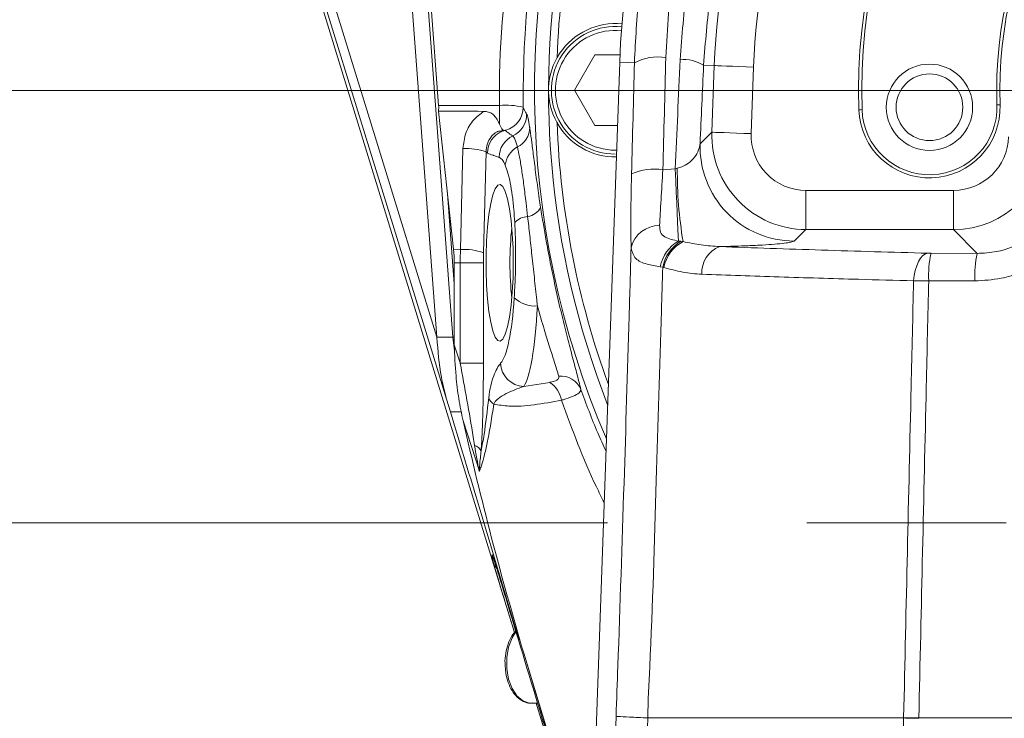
# Model space of a CAD drawing. Header units: millimetres. Extents: x 0 to 8410, y 0 to 5940.
# Tile 182 of 256: x 5117 to 5242, y 2893 to 2982. Entities that reach past the tile are written whole.
import ezdxf

# ---------------------------------------------------------------- set-up
doc = ezdxf.new("R2010")
doc.units = ezdxf.units.MM
doc.header["$LTSCALE"] = 10
doc.linetypes.add('CENTERX2', pattern=[20.32, 12.7, -2.54, 2.54, -2.54])
doc.styles.add('SLDTEXTSTYLE0', font='TXT', dxfattribs={"width": 0.605})
doc.dimstyles.new('SLDDIMSTYLE0', dxfattribs={"dimtxt": 50, "dimasz": 50, "dimexe": 0, "dimexo": 0.0625, "dimgap": 12.5, "dimtad": 1, "dimtoh": 1, "dimdec": 1, "dimrnd": 1e-09, "dimzin": 12, "dimdsep": 46, "dimtxsty": 'SLDTEXTSTYLE0', "dimsah": 1, "dimcen": 0.09, "dimadec": 0, "dimazin": 0, "dimtfac": 1, "dimtofl": 0, "dimtmove": 0, "dimatfit": 3, "dimfxl": 1, "dimfrac": 2, "dimtolj": 1, "dimtzin": 12, "dimarcsym": 0})
doc.dimstyles.new('SLDDIMSTYLE2', dxfattribs={"dimtxt": 50, "dimasz": 50, "dimexe": 0, "dimexo": 0.0625, "dimgap": 12.5, "dimtad": 1, "dimtoh": 1, "dimdec": 1, "dimrnd": 1e-09, "dimzin": 12, "dimdsep": 46, "dimtxsty": 'SLDTEXTSTYLE0', "dimsah": 1, "dimcen": 0.09, "dimadec": 0, "dimazin": 0, "dimtfac": 1, "dimtofl": 0, "dimtmove": 0, "dimatfit": 3, "dimfxl": 1, "dimfrac": 2, "dimtolj": 1, "dimtzin": 12, "dimarcsym": 0})

# ---------------------------------------------------------------- blocks, each defined once
blk = doc.blocks.new('*D29')
at = {"color": 7, "linetype": 'Continuous', "lineweight": 0}
for p, q in [((5333.45, 3148.04), (4568.99, 3148.04)), ((4583.99, 2973.04), (4583.99, 3148.04)), ((5294.64, 2973.04), (4568.99, 2973.04))]:
    blk.add_line(p, q, dxfattribs=at)
for points in [[(4583.99, 3148.04), (4576.49, 3098.04), (4591.49, 3098.04)], [(4583.99, 2973.04), (4591.49, 3023.04), (4576.49, 3023.04)]]:
    blk.add_solid(points, dxfattribs=at)
at = {"color": 7, "linetype": 'Continuous', "lineweight": 0, "insert": (4519.54, 3003.26), "char_height": 50, "attachment_point": 1, "rotation": 90, "style": 'SLDTEXTSTYLE0'}
blk.add_mtext('175', dxfattribs=at)
blk = doc.blocks.new('*D34')
at = {"color": 7, "linetype": 'Continuous', "lineweight": 0}
for p, q in [((5294.64, 2973.04), (4568.99, 2973.04)), ((4583.99, 1878.04), (4583.99, 2973.04)), ((5294.64, 1878.04), (4568.99, 1878.04))]:
    blk.add_line(p, q, dxfattribs=at)
for points in [[(4583.99, 2973.04), (4576.49, 2923.04), (4591.49, 2923.04)], [(4583.99, 1878.04), (4591.49, 1928.04), (4576.49, 1928.04)]]:
    blk.add_solid(points, dxfattribs=at)
at = {"color": 7, "linetype": 'Continuous', "lineweight": 0, "insert": (4519.54, 2349.16), "char_height": 50, "attachment_point": 1, "rotation": 90, "style": 'SLDTEXTSTYLE0'}
blk.add_mtext('1095', dxfattribs=at)
blk = doc.blocks.new('*D35')
at = {"color": 7, "linetype": 'Continuous', "lineweight": 0}
for p, q in [((5294.64, 3305.04), (4468.99, 3305.04)), ((4483.99, 3305.04), (4483.99, 1383.04)), ((4955.74, 1383.04), (4468.99, 1383.04))]:
    blk.add_line(p, q, dxfattribs=at)
for points in [[(4483.99, 3305.04), (4476.49, 3255.04), (4491.49, 3255.04)], [(4483.99, 1383.04), (4491.49, 1433.04), (4476.49, 1433.04)]]:
    blk.add_solid(points, dxfattribs=at)
at = {"color": 7, "linetype": 'Continuous', "lineweight": 0, "insert": (4419.54, 2267.66), "char_height": 50, "attachment_point": 1, "rotation": 90, "style": 'SLDTEXTSTYLE0'}
blk.add_mtext('1922', dxfattribs=at)
blk = doc.blocks.new('*D36')
at = {"color": 7, "linetype": 'Continuous', "lineweight": 0}
for p, q in [((5294.64, 2973.04), (5294.64, 2530.54)), ((5239.64, 2703.04), (5239.64, 2530.54)), ((5239.64, 2545.54), (4979.52, 2545.54)), ((5294.64, 2545.54), (5239.64, 2545.54)), ((5294.64, 2545.54), (5394.64, 2545.54))]:
    blk.add_line(p, q, dxfattribs=at)
for points in [[(5239.64, 2545.54), (5189.64, 2553.04), (5189.64, 2538.04)], [(5294.64, 2545.54), (5344.64, 2538.04), (5344.64, 2553.04)]]:
    blk.add_solid(points, dxfattribs=at)
at = {"color": 7, "linetype": 'Continuous', "lineweight": 0, "insert": (4995.39, 2610), "char_height": 50, "attachment_point": 1, "style": 'SLDTEXTSTYLE0'}
blk.add_mtext('55', dxfattribs=at)

msp = doc.modelspace()

# ---------------------------------------------------------------- linework, layer by layer
at = {"color": 7, "linetype": 'Continuous', "lineweight": 0}
for p, q in [((5138.539918, 3038.374111), (5179.786796, 2903.934881)), ((5162.682963, 3037.682221), (5169.912295, 2941.58487)), ((5166.80518, 3015.349791), (5170.13287, 2971.115753)), ((5187.444804, 2973.044798), (5190.042881, 2977.54471)), ((5190.042881, 2977.54471), (5193.24076, 2977.54471)), ((5193.203716, 2976.613447), (5182.224652, 2664.544747)), ((5190.042881, 2968.544767), (5187.444804, 2973.044798)), ((5170.119135, 2970.395372), (5172.035059, 2952.78506)), ((5177.891796, 2968.722388), (5178.200686, 2968.133614)), ((5192.919848, 2968.544767), (5190.042881, 2968.544767)), ((5172.129424, 2951.044724), (5172.129424, 2940.619871)), ((5169.912295, 2941.58487), (5169.914467, 2941.558644)), ((5171.647875, 2932.04622), (5171.153391, 2933.68797)), ((5188.538177, 2876.219675), (5180.970425, 2901.303694)), ((5181.928297, 2894.934818), (5182.743093, 2894.934818)), ((5182.548074, 2894.934818), (5188.698193, 2874.88918)), ((5196.803277, 2893.044874), (5196.802942, 2893.044874)), ((5196.803277, 2893.044874), (5229.384249, 2893.044874))]:
    msp.add_line(p, q, dxfattribs=at)
at = {"color": 8, "linetype": 'Continuous', "lineweight": 0}
for p, q in [((5171.950666, 2941.584036), (5164.720846, 3037.687823)), ((5195.077253, 2976.547525), (5193.203716, 2976.613447)), ((5203.899858, 2976.237223), (5205.262376, 2976.189301)), ((5204.963757, 2967.701361), (5205.262376, 2976.189301)), ((5210.25244, 2976.013705), (5209.95382, 2967.525766)), ((5170.13287, 2971.115753), (5177.891796, 2971.115753)), ((5177.891796, 2968.722388), (5177.891796, 2971.115753)), ((5178.614391, 2967.921183), (5178.262526, 2967.822597)), ((5203.447817, 2966.237828), (5204.963757, 2967.701361)), ((5172.907786, 2952.763722), (5173.224034, 2965.622589)), ((5176.173387, 2965.208218), (5175.85714, 2952.349469)), ((5192.640958, 2965.409801), (5192.809617, 2965.411589)), ((5198.709888, 2962.921426), (5200.284494, 2963.020966)), ((5200.284494, 2963.020966), (5200.547172, 2963.100717)), ((5171.26737, 2959.841296), (5172.129424, 2948.382303)), ((5216.939902, 2955.296442), (5216.939902, 2960.289642)), ((5216.939902, 2960.289642), (5235.758765, 2960.289642)), ((5235.758765, 2955.296442), (5235.758765, 2960.289642)), ((5216.939902, 2955.296442), (5215.423962, 2953.83291)), ((5235.758765, 2955.296442), (5216.939902, 2955.296442)), ((5238.73741, 2952.248976), (5235.758765, 2955.296442)), ((5200.708007, 2953.830883), (5201.00983, 2953.797862)), ((5201.00983, 2953.797862), (5201.273179, 2953.769371)), ((5172.035059, 2952.78506), (5172.907786, 2952.763722)), ((5232.87419, 2952.271149), (5238.73741, 2952.248976)), ((5172.129424, 2951.044724), (5172.88675, 2951.044724)), ((5172.88675, 2951.044724), (5175.841173, 2951.044724)), ((5172.88675, 2938.261911), (5172.88675, 2951.044724)), ((5175.841173, 2951.044724), (5175.841173, 2938.261911)), ((5198.685763, 2950.513527), (5198.382078, 2950.557277)), ((5198.827689, 2950.4724), (5198.685763, 2950.513527)), ((5238.468399, 2948.75066), (5232.576778, 2948.773191)), ((5172.170738, 2939.858482), (5171.950666, 2941.584036)), ((5172.88675, 2938.261911), (5175.841173, 2938.261911)), ((5180.980617, 2935.308382), (5184.298841, 2935.815379)), ((5175.322549, 2924.499676), (5173.241695, 2930.911467)), ((5177.025819, 2913.656041), (5176.941993, 2913.879797)), ((5188.526465, 2876.604125), (5180.970425, 2901.303694)), ((5225.124923, 2706.814215), (5229.384189, 2893.044874)), ((5231.316408, 2893.044874), (5231.315656, 2893.006727))]:
    msp.add_line(p, q, dxfattribs=at)
at = {"color": 7, "linetype": 'CENTERX2', "lineweight": 0}
msp.add_line((5064.640959, 2917.930962), (5607.04029, 2917.930962), dxfattribs=at)
at = {"color": 8, "linetype": 'Continuous', "lineweight": 0, "flags": 128}
for points in [[(5171.153391, 2933.68797), (5169.391682, 2939.402506), (5162.345549, 2962.260768), (5153.560987, 2990.764305)], [(5154.6959, 2990.954086), (5162.211804, 2966.566608), (5169.912295, 2941.58487)], [(5210.25244, 2976.013705), (5209.309688, 2976.046846), (5208.400799, 2976.078794), (5207.558414, 2976.108477), (5206.812797, 2976.134703), (5206.190718, 2976.156637), (5205.714529, 2976.173327), (5205.401337, 2976.184413), (5205.262376, 2976.189301)], [(5241.673244, 2971.195147), (5241.665563, 2971.194789), (5241.642816, 2971.194074), (5241.605876, 2971.192762), (5241.556158, 2971.190974), (5241.495585, 2971.188829), (5241.426466, 2971.186444), (5241.351476, 2971.183822), (5241.273491, 2971.18108)], [(5204.963757, 2967.701361), (5205.102717, 2967.696473), (5205.41591, 2967.685387), (5205.892099, 2967.668697), (5206.514178, 2967.646763), (5207.259795, 2967.620537), (5208.10218, 2967.590973), (5209.011068, 2967.558906), (5209.95382, 2967.525766)], [(5200.708007, 2953.830883), (5200.672051, 2954.480812), (5200.629612, 2955.307052), (5200.581392, 2956.295893), (5200.52821, 2957.430765), (5200.470937, 2958.692715), (5200.41055, 2960.060522), (5200.348055, 2961.511418), (5200.284494, 2963.020966)], [(5230.654491, 2948.760435), (5230.736485, 2949.446604), (5230.872391, 2950.096891), (5231.058037, 2950.691506), (5231.287708, 2951.211974), (5231.55435, 2951.64232), (5231.84975, 2951.96943), (5232.164843, 2952.183172), (5232.489927, 2952.276871)], [(5169.914467, 2941.558644), (5171.103848, 2941.573426), (5171.950666, 2941.584036)], [(5179.973172, 2904.04813), (5179.487886, 2903.269574), (5179.042725, 2902.080581), (5178.811571, 2900.740549), (5178.811571, 2899.3489), (5179.042725, 2898.008988), (5179.487886, 2896.819875), (5180.114044, 2895.870015), (5180.874756, 2895.229861), (5181.713605, 2894.94662), (5181.928297, 2894.934818)], [(5184.579609, 2664.463446), (5188.661268, 2778.805539), (5192.74739, 2893.269226)]]:
    msp.add_lwpolyline(points, dxfattribs=at)
at = {"color": 7, "linetype": 'Continuous', "lineweight": 0, "flags": 128}
msp.add_lwpolyline([(5179.646237, 2951.044724), (5179.614855, 2949.152276), (5179.521849, 2947.328136), (5179.370576, 2945.638344), (5179.166505, 2944.143936), (5178.917011, 2942.899034), (5178.631114, 2941.948459), (5178.319147, 2941.326663), (5177.992379, 2941.056058), (5177.662628, 2941.146538), (5177.341806, 2941.594765), (5177.041514, 2942.384526), (5176.7726, 2943.487212), (5176.544787, 2944.863126), (5176.366309, 2946.462557), (5176.243612, 2948.22745), (5176.181136, 2950.094149), (5176.181136, 2951.995298), (5176.243612, 2953.862116), (5176.366309, 2955.627009), (5176.544787, 2957.226321), (5176.7726, 2958.602235), (5177.041514, 2959.70504), (5177.341806, 2960.494802), (5177.662628, 2960.943029), (5177.992379, 2961.033389), (5178.319147, 2960.762903), (5178.631114, 2960.141108), (5178.917011, 2959.190533), (5179.166505, 2957.945511), (5179.370576, 2956.451223), (5179.521849, 2954.761431), (5179.614855, 2952.93729), (5179.646237, 2951.044724)], dxfattribs=at)
at = {"color": 7, "linetype": 'Continuous', "lineweight": 0}
for radius in [5.5, 4.25]:
    msp.add_circle((5232.678728, 2970.880996), radius, dxfattribs=at)
for centre, radius, start, end in [((5294.640959, 2973.044765), 110.5, 6.94553026, 201.26976644), ((5294.640959, 2973.044765), 101.5, 3.26848477, 177.98507557), ((5294.640959, 2973.044765), 71, 118, 182), ((5294.640959, 2973.044765), 53, 118, 182), ((5294.640959, 2973.044765), 112.290369, 157.87513916, 203.30866146), ((5294.640959, 2973.044765), 109.5, 159.66870961, 177.83129039), ((5192.640959, 2973.044765), 8.5, 84.24090377, 270.93160408), ((5192.640959, 2973.044765), 8.135, 84.1923217, 270), ((5232.678728, 2970.880996), 9, 182, 2), ((5294.640959, 2973.044765), 109.5, 182.16870961, 200.02224531), ((5222.536288, 2951.044783), 43.315647, 173.99916785, 186.00083215)]:
    msp.add_arc(centre, radius, start, end, dxfattribs=at)
at = {"color": 8, "linetype": 'Continuous', "lineweight": 0}
for centre, radius, start, end in [((5294.640959, 2973.044765), 89.433878, 111.67710443, 177.98507557), ((5294.640959, 2973.044765), 84.44073, 111.67710443, 177.98507557), ((5294.640959, 2973.044765), 70.6, 118, 182), ((5294.640959, 2973.044765), 53.4, 118, 182), ((5192.640959, 2973.044765), 7.635, 84.10222863, 270), ((5198.036217, 2971.063686), 6.231208, 80.45679518, 118.3503632), ((5201.370333, 2972.201624), 4.76283, 57.92038928, 95.59679075), ((5178.706149, 2962.127184), 9.025383, 76.01596971, 95.17678935), ((5232.678728, 2970.880996), 8.6, 182, 2), ((5177.881433, 2970.852155), 3.005894, 285.95615575, 0.62766344), ((5178.346846, 2969.963528), 3.003247, 294.10361931, 1.08844424), ((5215.573678, 3208.76127), 238.332398, 271.95017175, 272.04633209), ((5179.390244, 2965.001335), 3.0383, 111.7876317, 179.31105174), ((5180.867704, 2964.482236), 3.030257, 115.28667623, 179.59433206), ((5176.668834, 2967.667378), 1.601233, 5.56282528, 16.9282021), ((5178.968838, 2968.321685), 2.768578, 295.59978844, 359.33226355), ((5215.463848, 2965.854972), 12.022129, 178.17505229, 269.80991033), ((5173.592933, 2957.544862), 8.086146, 71.39026323, 92.61480742), ((5176.558405, 2965.433297), 0.445982, 210.31022783, 242.45504447), ((5181.606449, 2963.207892), 2.987671, 118.84457991, 174.65426873), ((5197.625001, 2955.732241), 7.270581, 81.41850343, 113.56892426), ((5255.803914, 2962.705943), 55.258152, 179.59066558, 189.30698), ((5181.253897, 2959.034095), 2.082352, 276.1130758, 334.28713203), ((5181.676086, 2954.406592), 2.564836, 94.48213344, 135.83410758), ((5198.202828, 2952.169416), 3.628499, 88.63345267, 167.48573718), ((5203.081603, 2949.681319), 4.780464, 119.7700197, 169.44163828), ((5203.41768, 2949.629567), 4.813774, 120.01323258, 169.41865504), ((5203.542248, 2949.530874), 4.807653, 118.16226215, 168.70626715), ((5242.841692, 2951.048258), 69.954943, 178.59482897, 180.00289504), ((5173.277237, 2944.687713), 8.084454, 71.39034742, 92.61926526), ((5228.946976, 2951.047321), 53.105803, 178.59497345, 180.00280262), ((5207.170999, 2949.84767), 3.496321, 110.45137274, 184.20658128), ((5245.41846, 2949.442955), 12.859136, 167.29469622, 182.98558634), ((5252.617213, 2949.422157), 14.164739, 168.48834254, 182.71719549), ((5182.435168, 2949.500579), 3.951045, 227.48624792, 274.12825532), ((5171.9385, 2944.897013), 3.312999, 270.2104122, 273.30372542), ((5181.089782, 2938.372116), 3.065678, 182.11583704, 267.95934743), ((5182.433754, 2932.968628), 3.403314, 9.81824778, 56.76864699), ((5185.668312, 2933.805268), 2.82253, 23.35446755, 94.65375623), ((5177.981107, 2934.377962), 1.568095, 200.13489378, 238.42774315), ((5174.21036, 2926.302417), 1.559547, 30.61533343, 71.29590201), ((5179.028829, 2913.39894), 1.991871, 197.07184571, 221.36984873)]:
    msp.add_arc(centre, radius, start, end, dxfattribs=at)
for centre, major_axis, ratio, start_param, end_param in [((5294.640959, 2972.743086), (0, 116.76199), 0.9999872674, 1.2208803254, 1.5847339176), ((5170.771801, 2893.185211), (14.675816, 415.99929), 0.0523751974, 4.8813868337, 4.915992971), ((5174.76385, 2893.044765), (14.675052, 419.99931), 0.0518776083, 4.881351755, 4.9159578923), ((5219.402124, 2893.044765), (14.710519, 419.999303), 0.0520020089, 1.3715100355, 1.4052270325), ((5222.39616, 2892.93943), (14.711095, 416.999288), 0.0523751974, 1.3715363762, 1.3959506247), ((5216.959792, 2967.299194), (8.637282, 8.338753), 0.9995230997, 2.3400294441, 3.9431558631), ((5216.959792, 2967.299194), (-5.050327, -4.875773), 0.9971654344, 5.4816220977, 7.0847485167), ((5235.739999, 2967.299194), (4.906038, -5.019357), 0.9973255, 5.5105423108, 7.0558283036), ((5235.739999, 2967.299194), (-8.391632, 8.58546), 0.9995502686, 2.3689496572, 3.91423565), ((5177.611828, 2951.044765), (0, 13), 0.1763269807, 3.3233592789, 4.3624846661), ((5180.566252, 2951.044765), (0, 16), 0.1432656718, 3.3233592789, 4.3624846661)]:
    msp.add_ellipse(centre, major_axis=major_axis, ratio=ratio, start_param=start_param, end_param=end_param, dxfattribs=at)
at = {"color": 7, "linetype": 'Continuous', "lineweight": 0}
for centre, major_axis, ratio, start_param, end_param in [((5167.799805, 2970.828221), (0, 3), 0.7812856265, 4.5675987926, 4.8083820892), ((6874.694911, 2970.828221), (1775.361819, -0.414305), 0.0016736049, 3.4249272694, 3.436275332), ((5157.955568, 2951.044765), (0, 15.106556), 0.9382585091, 4.7123889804, 4.8278451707)]:
    msp.add_ellipse(centre, major_axis=major_axis, ratio=ratio, start_param=start_param, end_param=end_param, dxfattribs=at)
at = {"color": 8, "linetype": 'Continuous', "lineweight": 0}
for points, knots in [([(5195.077253, 2976.547525), (5195.223625, 2979.445031), (5195.516903, 2985.250643), (5196.902326, 2993.833251), (5198.947187, 3002.246725), (5202.007911, 3011.318083), (5206.354109, 3020.879225), (5212.222483, 3030.686696), (5218.626132, 3039.079672), (5225.263904, 3046.137042), (5231.867263, 3052.025155), (5238.986784, 3057.333), (5246.48881, 3061.953079), (5254.330318, 3065.849795), (5262.437857, 3069.036387), (5270.827629, 3071.51438), (5277.889005, 3072.968922), (5282.134145, 3073.50453), (5283.48024, 3073.674366)], [0, 0, 0, 0, 0.0604716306, 0.1211644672, 0.1818666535, 0.2423499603, 0.3228447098, 0.4035862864, 0.4840823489, 0.546044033, 0.6082430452, 0.6704257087, 0.7323649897, 0.7922138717, 0.8523188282, 0.912403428, 0.9722239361, 1, 1, 1, 1]), ([(5282.826928, 3071.270749), (5281.899385, 3071.144597), (5278.186512, 3070.639623), (5271.756138, 3069.304307), (5263.694354, 3066.894787), (5255.911394, 3063.802038), (5248.381603, 3060.019675), (5241.177404, 3055.534508), (5234.340267, 3050.380669), (5228.006874, 3044.670108), (5221.639185, 3037.824931), (5215.49606, 3029.685698), (5209.870514, 3020.174985), (5205.320113, 3010.064653), (5201.969886, 2999.44356), (5199.722272, 2988.456753), (5199.286717, 2980.953913), (5199.069297, 2977.208659)], [0, 0, 0, 0, 0.0199767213, 0.0799650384, 0.140225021, 0.200509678, 0.2605314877, 0.3229133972, 0.3855414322, 0.4481897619, 0.5105994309, 0.5919465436, 0.6735391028, 0.7548879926, 0.8365140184, 0.9183913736, 1, 1, 1, 1]), ([(5200.905828, 2976.94175), (5201.134199, 2979.99452), (5201.592009, 2986.114314), (5203.403981, 2995.11083), (5205.990736, 3003.873063), (5209.595208, 3012.756641), (5214.341848, 3021.617198), (5220.312222, 3030.293377), (5227.05216, 3038.07513), (5234.441798, 3044.914643), (5242.331965, 3050.826681), (5250.727551, 3055.844918), (5259.538149, 3059.919407), (5268.639433, 3063.045436), (5276.449141, 3064.906728), (5281.200007, 3065.586753), (5282.758085, 3065.809772)], [0, 0, 0, 0, 0.0697168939, 0.1397593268, 0.2098160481, 0.2795526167, 0.3605322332, 0.4417513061, 0.5227291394, 0.5978876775, 0.6732428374, 0.7483795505, 0.8204708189, 0.8927638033, 0.9648311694, 1, 1, 1, 1]), ([(5261.606274, 3056.153938), (5258.480747, 3054.825279), (5252.39923, 3052.24003), (5244.031957, 3047.211558), (5236.387971, 3041.549329), (5229.236521, 3034.978518), (5222.710248, 3027.506977), (5216.927206, 3019.173279), (5212.32836, 3010.661033), (5208.835224, 3002.125621), (5206.32738, 2993.707547), (5204.568204, 2985.059707), (5204.12229, 2979.173429), (5203.899858, 2976.237223)], [0, 0, 0, 0, 0.09612635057, 0.18703858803, 0.27821314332, 0.36915046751, 0.46698549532, 0.5651090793, 0.66294371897, 0.74702517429, 0.83149573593, 0.91594631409, 1, 1, 1, 1]), ([(5187.100774, 3009.570763), (5186.480475, 3007.677399), (5184.61829, 3001.993376), (5182.412645, 2992.208458), (5180.991223, 2981.143793), (5180.918728, 2973.998067), (5180.887146, 2970.885083)], [0, 0, 0, 0, 0.1517631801, 0.455604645, 0.7628381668, 1, 1, 1, 1]), ([(5173.224034, 2965.622589), (5173.307377, 2966.283586), (5173.473987, 2967.604966), (5174.467552, 2969.273818), (5175.427376, 2970.023197), (5175.86101, 2970.361755)], [0, 0, 0, 0, 0.35430735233, 0.7082862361, 1, 1, 1, 1]), ([(5180.887146, 2970.885083), (5180.995422, 2970.681731), (5181.148834, 2970.393611), (5181.303923, 2970.105378), (5181.349551, 2970.020578)], [0, 0, 0, 0, 0.7057906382, 1, 1, 1, 1]), ([(5181.349551, 2970.020578), (5181.408419, 2969.864436), (5181.527783, 2969.547835), (5181.661634, 2968.77952), (5181.734691, 2968.305862), (5181.737227, 2968.28942)], [0, 0, 0, 0, 0.4843510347, 0.9821000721, 1, 1, 1, 1]), ([(5178.262526, 2967.822597), (5178.205707, 2967.827992), (5178.106592, 2967.837404), (5177.90449, 2967.859819), (5177.714034, 2967.821275), (5177.509403, 2967.739045), (5177.190188, 2967.529701), (5176.725672, 2967.0377), (5176.276276, 2966.234401), (5176.207685, 2965.55029), (5176.173387, 2965.208218)], [0, 0, 0, 0, 0.1108745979, 0.1934087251, 0.2430762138, 0.2729238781, 0.3589537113, 0.5117226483, 0.7558495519, 1, 1, 1, 1]), ([(5178.614391, 2967.921183), (5178.765046, 2967.805226), (5178.940062, 2967.670518), (5179.213042, 2967.472125), (5179.381912, 2967.352022), (5179.526545, 2967.253888), (5179.573337, 2967.222139)], [0, 0, 0, 0, 0.4722040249, 0.5485611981, 0.8539516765, 1, 1, 1, 1]), ([(5179.573337, 2967.222139), (5179.581947, 2967.214977), (5179.673277, 2967.139005), (5179.870701, 2966.839815), (5180.059689, 2966.188267), (5180.165091, 2965.824887)], [0, 0, 0, 0, 0.0440116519, 0.4668276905, 1, 1, 1, 1]), ([(5181.737227, 2968.28942), (5181.753281, 2968.18337), (5181.836102, 2967.63627), (5181.998874, 2966.417984), (5182.255429, 2964.394307), (5182.569231, 2961.988927), (5182.87098, 2959.83148), (5183.073805, 2958.49992), (5183.130054, 2958.130643)], [0, 0, 0, 0, 0.0510726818, 0.26347676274, 0.47590094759, 0.69579586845, 0.91563602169, 1, 1, 1, 1]), ([(5200.547172, 2963.100717), (5200.749925, 2963.159696), (5201.004894, 2963.233865), (5201.582058, 2963.493478), (5202.265593, 2963.946062), (5202.958977, 2964.747309), (5203.338547, 2965.540663), (5203.418527, 2966.050953), (5203.447817, 2966.237828)], [0, 0, 0, 0, 0.11027028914, 0.13866883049, 0.34710384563, 0.58507981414, 0.8480505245, 1, 1, 1, 1]), ([(5177.837523, 2964.503691), (5177.766274, 2964.52469), (5177.546069, 2964.589592), (5177.288716, 2964.675497), (5176.86478, 2964.827261), (5176.589875, 2964.940205), (5176.352164, 2965.037868)], [0, 0, 0, 0, 0.1438076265, 0.4444576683, 0.5196202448, 1, 1, 1, 1]), ([(5180.165091, 2965.824887), (5180.256708, 2965.427217), (5180.44259, 2964.620377), (5180.719275, 2962.939505), (5180.998733, 2960.947944), (5181.249602, 2958.927737), (5181.410309, 2957.531325), (5181.475649, 2956.963584)], [0, 0, 0, 0, 0.2099659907, 0.4260026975, 0.6359566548, 0.85199047, 1, 1, 1, 1]), ([(5178.631773, 2963.48624), (5178.494307, 2963.769073), (5178.236726, 2964.299039), (5177.964477, 2964.438608), (5177.837523, 2964.503691)], [0, 0, 0, 0, 0.5336829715, 1, 1, 1, 1]), ([(5179.836264, 2956.193611), (5179.797345, 2956.772059), (5179.714656, 2958.00104), (5179.518237, 2959.711949), (5179.266414, 2961.260965), (5178.969125, 2962.571886), (5178.74531, 2963.17851), (5178.631773, 2963.48624)], [0, 0, 0, 0, 0.1791568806, 0.3806405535, 0.5886998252, 0.7913546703, 1, 1, 1, 1]), ([(5254.451705, 2964.573309), (5254.394389, 2963.667117), (5254.279767, 2961.854878), (5253.542463, 2959.20927), (5252.390167, 2956.718297), (5250.83758, 2954.465668), (5248.93044, 2952.528423), (5246.75541, 2950.950079), (5244.356281, 2949.783866), (5241.586442, 2948.92432), (5239.586815, 2948.812951), (5238.468399, 2948.75066)], [0, 0, 0, 0, 0.1099438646, 0.2198702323, 0.3298348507, 0.4397906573, 0.5473144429, 0.6548313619, 0.7604130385, 0.8659960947, 1, 1, 1, 1]), ([(5238.73741, 2952.248976), (5239.572252, 2952.295631), (5241.713236, 2952.415279), (5244.400012, 2953.500516), (5246.552428, 2955.049886), (5247.975935, 2956.495606), (5249.130921, 2958.174247), (5249.986579, 2960.032817), (5250.529724, 2962.005428), (5250.610075, 2963.353869), (5250.650255, 2964.028165)], [0, 0, 0, 0, 0.1342232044, 0.3442205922, 0.4514128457, 0.5586097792, 0.668595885, 0.7786003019, 0.8892878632, 1, 1, 1, 1]), ([(5194.660535, 2952.955649), (5194.64883, 2953.58008), (5194.625081, 2954.847107), (5194.626311, 2957.135376), (5194.653254, 2959.662176), (5194.696103, 2961.475967), (5194.717845, 2962.396309)], [0, 0, 0, 0, 0.2437465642, 0.4945838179, 0.7435449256, 1, 1, 1, 1]), ([(5198.709888, 2962.921426), (5198.626802, 2961.607107), (5198.501041, 2959.617728), (5198.368242, 2957.293714), (5198.315916, 2956.300753), (5198.289363, 2955.796883)], [0, 0, 0, 0, 0.4895341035, 0.74096801, 1, 1, 1, 1]), ([(5183.130054, 2958.130643), (5183.359079, 2956.705504), (5183.748818, 2954.280307), (5184.43149, 2950.709055), (5185.081072, 2947.607826), (5185.771653, 2944.608872), (5186.472431, 2941.771944), (5187.136782, 2939.223271), (5187.791318, 2936.781804), (5188.09174, 2935.590036), (5188.259592, 2934.924171)], [0, 0, 0, 0, 0.1603203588, 0.2728214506, 0.3853348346, 0.5004497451, 0.6155778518, 0.7332843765, 0.8509804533, 1, 1, 1, 1]), ([(5179.765182, 2946.588204), (5179.8141, 2947.461069), (5179.91336, 2949.232213), (5179.956728, 2951.788866), (5179.934343, 2954.145977), (5179.869245, 2955.505064), (5179.836264, 2956.193611)], [0, 0, 0, 0, 0.280454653, 0.5690750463, 0.7816828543, 1, 1, 1, 1]), ([(5181.475649, 2956.963584), (5181.564715, 2956.167267), (5181.745115, 2954.554371), (5182.030935, 2951.916417), (5182.332859, 2949.132203), (5182.566617, 2946.981255), (5182.692805, 2945.808765), (5182.719601, 2945.559785)], [0, 0, 0, 0, 0.2143570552, 0.4341682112, 0.6795973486, 0.9319619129, 1, 1, 1, 1]), ([(5198.289363, 2955.796883), (5198.299842, 2955.507886), (5198.320894, 2954.927292), (5198.870389, 2954.345424), (5199.718653, 2954.014109), (5200.380961, 2953.891451), (5200.708007, 2953.830883)], [0, 0, 0, 0, 0.26776398, 0.5379377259, 0.7718345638, 1, 1, 1, 1]), ([(5201.273179, 2953.769371), (5202.045705, 2953.608144), (5203.594772, 2953.284851), (5205.16313, 2953.177453), (5205.949342, 2953.123614)], [0, 0, 0, 0, 0.4987039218, 1, 1, 1, 1]), ([(5215.423962, 2953.83291), (5215.319049, 2953.781888), (5215.121093, 2953.685617), (5214.228447, 2953.550347), (5213.025275, 2953.430398), (5211.456898, 2953.323763), (5209.214468, 2953.210787), (5207.202389, 2953.157068), (5205.949342, 2953.123614)], [0, 0, 0, 0, 0.1685729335, 0.3180708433, 0.467558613, 0.6134103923, 0.7592464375, 1, 1, 1, 1]), ([(5192.74739, 2893.269226), (5192.823036, 2895.398407), (5193.175006, 2905.305117), (5193.744048, 2922.323835), (5194.292239, 2940.089421), (5194.577393, 2950.05111), (5194.660535, 2952.955649)], [0, 0, 0, 0, 0.1067619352, 0.496744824, 0.8532654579, 1, 1, 1, 1]), ([(5198.382078, 2950.557277), (5197.792352, 2950.658547), (5196.454451, 2950.888297), (5195.028743, 2951.547149), (5194.789097, 2952.463864), (5194.660535, 2952.955649)], [0, 0, 0, 0, 0.2675965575, 0.6070917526, 1, 1, 1, 1]), ([(5205.949342, 2953.123614), (5210.23572, 2952.971783), (5218.825761, 2952.667509), (5227.929099, 2952.407258), (5232.489927, 2952.276871)], [0, 0, 0, 0, 0.498993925, 1, 1, 1, 1]), ([(5232.489927, 2952.276871), (5232.593021, 2952.274579), (5232.717725, 2952.271806), (5232.851081, 2952.271246), (5232.87419, 2952.271149)], [0, 0, 0, 0, 0.8267133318, 1, 1, 1, 1]), ([(5198.685763, 2950.513527), (5198.630716, 2948.657743), (5198.362319, 2939.60944), (5197.774184, 2922.627619), (5197.376059, 2905.294627), (5196.803277, 2895.212402), (5196.803277, 2893.044914), (5196.803277, 2893.044874)], [0, 0, 0, 0, 0.0973335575, 0.474572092, 0.8871589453, 0.9999979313, 1, 1, 1, 1]), ([(5203.684097, 2949.591205), (5202.85966, 2949.657704), (5201.20007, 2949.791568), (5199.62188, 2950.244481), (5198.827689, 2950.4724)], [0, 0, 0, 0, 0.4967714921, 1, 1, 1, 1]), ([(5230.654491, 2948.760435), (5228.305996, 2948.824457), (5222.49777, 2948.982794), (5213.451063, 2949.256429), (5206.942185, 2949.479529), (5203.684097, 2949.591205)], [0, 0, 0, 0, 0.2531871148, 0.6261747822, 1, 1, 1, 1]), ([(5229.385203, 2893.090293), (5229.545241, 2900.134766), (5229.865324, 2914.224028), (5230.283306, 2932.793253), (5230.550252, 2944.276393), (5230.654491, 2948.760435)], [0, 0, 0, 0, 0.3786826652, 0.7573822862, 1, 1, 1, 1]), ([(5232.576778, 2948.773191), (5232.461252, 2948.774322), (5231.794857, 2948.780845), (5231.17056, 2948.769672), (5230.654491, 2948.760435)], [0, 0, 0, 0, 0.1733590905, 1, 1, 1, 1]), ([(5232.576778, 2948.773191), (5232.474348, 2944.287366), (5232.211904, 2932.793909), (5231.797543, 2914.205217), (5231.476886, 2900.098328), (5231.316557, 2893.044874)], [0, 0, 0, 0, 0.24246249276, 0.62123076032, 1, 1, 1, 1]), ([(5185.439309, 2936.618492), (5185.264854, 2937.195142), (5184.95315, 2938.225459), (5184.279742, 2940.331279), (5183.546364, 2942.678695), (5183.009882, 2944.548221), (5182.719601, 2945.559785)], [0, 0, 0, 0, 0.2814467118, 0.5028693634, 0.7310122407, 1, 1, 1, 1]), ([(5172.129424, 2940.619871), (5172.347917, 2939.939198), (5172.600227, 2939.153169), (5172.852885, 2938.367252), (5172.88675, 2938.261911)], [0, 0, 0, 0, 0.8659647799, 1, 1, 1, 1]), ([(5174.710477, 2927.7796), (5174.653983, 2928.141299), (5174.355253, 2930.053897), (5173.747097, 2933.558603), (5173.174004, 2936.69156), (5172.88675, 2938.261911)], [0, 0, 0, 0, 0.1042005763, 0.5509930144, 1, 1, 1, 1]), ([(5175.841173, 2938.261911), (5175.833799, 2936.591326), (5175.822665, 2934.069055), (5175.738516, 2930.732154), (5175.656421, 2928.663671), (5175.578137, 2927.48306), (5175.552515, 2927.09665)], [0, 0, 0, 0, 0.4411904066, 0.6661149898, 0.8907207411, 1, 1, 1, 1]), ([(5176.508846, 2933.838174), (5176.590817, 2934.386936), (5176.76931, 2935.581867), (5177.153479, 2936.687289), (5177.573061, 2937.673534), (5177.87338, 2938.061513), (5178.026194, 2938.258931)], [0, 0, 0, 0, 0.215435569, 0.469111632, 0.7298634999, 1, 1, 1, 1]), ([(5184.298841, 2935.815379), (5184.334492, 2935.821747), (5184.602315, 2935.869584), (5185.023194, 2935.985892), (5185.295518, 2936.161558), (5185.458251, 2936.364934), (5185.447982, 2936.502388), (5185.439309, 2936.618492)], [0, 0, 0, 0, 0.04760256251, 0.35760541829, 0.62697726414, 0.68491517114, 1, 1, 1, 1]), ([(5180.980617, 2935.308382), (5180.592417, 2935.162949), (5179.46165, 2934.739326), (5178.19058, 2934.147553), (5177.35018, 2933.427163), (5177.186847, 2933.096188), (5177.160093, 2933.041975)], [0, 0, 0, 0, 0.2805593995, 0.8172266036, 0.9700624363, 1, 1, 1, 1]), ([(5188.259592, 2934.924171), (5188.223209, 2934.78098), (5188.148571, 2934.487235), (5187.311752, 2934.032721), (5186.398585, 2933.719609), (5185.857092, 2933.568474), (5185.787221, 2933.548972)], [0, 0, 0, 0, 0.3175642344, 0.6514577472, 0.9550260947, 1, 1, 1, 1]), ([(5188.259592, 2934.924171), (5188.941216, 2933.063393), (5189.916166, 2930.401858), (5191.103129, 2927.830561), (5191.460242, 2927.056954)], [0, 0, 0, 0, 0.699137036, 1, 1, 1, 1]), ([(5175.552515, 2927.09665), (5175.68, 2927.768376), (5176.054158, 2929.739836), (5176.328186, 2932.209793), (5176.508846, 2933.838174)], [0, 0, 0, 0, 0.3407250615, 1, 1, 1, 1]), ([(5185.787221, 2933.548972), (5184.611384, 2933.331266), (5182.230729, 2932.890487), (5179.389042, 2932.692512), (5177.795801, 2932.942306), (5177.160093, 2933.041975)], [0, 0, 0, 0, 0.36969774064, 0.74850765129, 1, 1, 1, 1]), ([(5191.229163, 2920.488879), (5190.895788, 2921.153124), (5188.780061, 2925.368686), (5187.155663, 2929.808629), (5185.787221, 2933.548972)], [0, 0, 0, 0, 0.15756969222, 1, 1, 1, 1]), ([(5173.024731, 2932.063267), (5172.962306, 2932.062513), (5172.503352, 2932.056973), (5172.044401, 2932.051204), (5171.647875, 2932.04622)], [0, 0, 0, 0, 0.13601520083, 1, 1, 1, 1]), ([(5177.160093, 2933.041975), (5177.035459, 2932.214621), (5176.78629, 2930.560565), (5176.394719, 2928.413324), (5175.997764, 2926.595162), (5175.662356, 2925.392474), (5175.432605, 2924.75726), (5175.341474, 2924.543968), (5175.322549, 2924.499676)], [0, 0, 0, 0, 0.2388488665, 0.4775091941, 0.6757650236, 0.8736981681, 0.9737721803, 1, 1, 1, 1]), ([(5175.322549, 2924.499676), (5175.321469, 2924.504365), (5175.074593, 2925.575404), (5174.892136, 2926.67992), (5174.710477, 2927.7796)], [0, 0, 0, 0, 0.0043776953, 1, 1, 1, 1]), ([(5175.552515, 2927.09665), (5175.481119, 2926.491739), (5175.391852, 2925.735406), (5175.337377, 2924.908216), (5175.325958, 2924.637676), (5175.322626, 2924.502775), (5175.322549, 2924.499676)], [0, 0, 0, 0, 0.6636144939, 0.8297304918, 0.9960884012, 1, 1, 1, 1]), ([(5177.124726, 2912.814185), (5177.107579, 2912.897149), (5177.033936, 2913.253464), (5176.981907, 2913.607893), (5176.941993, 2913.879797)], [0, 0, 0, 0, 0.2328389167, 1, 1, 1, 1]), ([(5176.941993, 2913.879797), (5176.95756, 2913.862214), (5176.979191, 2913.837781), (5177.142534, 2913.357618), (5177.244259, 2913.039329), (5177.269353, 2912.960813)], [0, 0, 0, 0, 0.6591427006, 0.9159163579, 1, 1, 1, 1]), ([(5196.802942, 2893.044874), (5196.561625, 2886.38293), (5195.355037, 2853.073122), (5193.658957, 2806.438414), (5191.743343, 2753.133994), (5190.316137, 2713.153583), (5188.869498, 2673.17616), (5186.487209, 2610.151455), (5180.947072, 2466.989894), (5175.211122, 2318.438088), (5170.208833, 2187.506419), (5168.126441, 2131.370289), (5166.072053, 2075.220041), (5164.036542, 2019.062379), (5162.095838, 1965.497703), (5160.82989, 1930.654164), (5160.244001, 1914.528355)], [0, 0, 0, 0, 0.0204112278, 0.1020564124, 0.1428858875, 0.1837195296, 0.2245443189, 0.2653619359, 0.3769563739, 0.6638517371, 0.721191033, 0.7785340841, 0.8358858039, 0.8932416, 0.9505915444, 1, 1, 1, 1]), ([(5229.384301, 2893.044874), (5229.384301, 2893.044914), (5229.384301, 2893.057751), (5229.384678, 2893.070585), (5229.385054, 2893.083379)], [0, 0, 0, 0, 0.00309538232, 1, 1, 1, 1]), ([(5229.384301, 2893.044874), (5229.692175, 2893.037781), (5230.307927, 2893.023595), (5230.979665, 2893.008217), (5231.315536, 2893.000528)], [0, 0, 0, 0, 0.4999967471, 1, 1, 1, 1]), ([(5229.385136, 2893.086836), (5229.693002, 2893.079534), (5230.308741, 2893.064931), (5230.980463, 2893.049255), (5231.316326, 2893.041417)], [0, 0, 0, 0, 0.4999961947, 1, 1, 1, 1])]:
    msp.add_open_spline(points, degree=3, knots=knots, dxfattribs=at)
at = {"color": 7, "linetype": 'Continuous', "lineweight": 0}
for points, knots in [([(5175.86101, 2970.361755), (5176.068754, 2970.348253), (5176.486506, 2970.321102), (5177.027512, 2970.036194), (5177.46784, 2969.557045), (5177.722665, 2969.090034), (5177.851922, 2968.809063), (5177.891796, 2968.722388)], [0, 0, 0, 0, 0.2076193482, 0.4175020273, 0.5952536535, 0.8751420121, 1, 1, 1, 1]), ([(5178.200686, 2968.133614), (5178.26177, 2968.05253), (5178.339964, 2967.948735), (5178.457662, 2967.915395), (5178.513112, 2967.91368), (5178.552342, 2967.917579), (5178.580264, 2967.921867), (5178.608424, 2967.92819), (5178.634652, 2967.93495), (5178.666911, 2967.945204), (5178.690505, 2967.954314), (5178.704406, 2967.960564), (5178.707758, 2967.962072)], [0, 0, 0, 0, 0.5751708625, 0.7362771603, 0.8169830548, 0.8474689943, 0.8782217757, 0.8973767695, 0.9165585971, 0.9414417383, 0.9858785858, 1, 1, 1, 1]), ([(5178.707758, 2967.962072), (5178.678747, 2967.948918), (5178.647723, 2967.934851), (5178.616422, 2967.922015), (5178.614391, 2967.921183)], [0, 0, 0, 0, 0.93512420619, 1, 1, 1, 1]), ([(5169.914467, 2941.558644), (5170.039356, 2939.852408), (5170.236487, 2937.159199), (5170.90749, 2934.618905), (5171.153391, 2933.68797)], [0, 0, 0, 0, 0.6335329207, 1, 1, 1, 1]), ([(5172.129424, 2940.619871), (5172.179333, 2939.282264), (5172.265733, 2936.966658), (5172.676678, 2933.719538), (5173.052812, 2931.850196), (5173.241695, 2930.911467)], [0, 0, 0, 0, 0.4050736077, 0.7012455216, 1, 1, 1, 1]), ([(5171.647875, 2932.04622), (5172.788877, 2928.250994), (5175.523962, 2919.1535), (5178.435093, 2909.477964), (5180.210764, 2903.602073), (5180.385707, 2903.023169)], [0, 0, 0, 0, 0.3921912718, 0.9401175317, 1, 1, 1, 1]), ([(5173.241695, 2930.911467), (5174.419093, 2925.906749), (5176.776383, 2915.886712), (5179.571425, 2906.168127), (5180.970425, 2901.303694)], [0, 0, 0, 0, 0.4994710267, 1, 1, 1, 1]), ([(5177.044505, 2913.636849), (5177.067693, 2913.571118), (5177.112419, 2913.444336), (5177.218561, 2913.118053), (5177.269673, 2912.960932)], [0, 0, 0, 0, 0.5184530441, 1, 1, 1, 1]), ([(5179.794138, 2903.944418), (5179.495697, 2904.919142), (5178.875942, 2906.943296), (5178.108436, 2909.465504), (5177.587835, 2911.193816), (5177.288445, 2912.209695), (5177.159934, 2912.665104), (5177.133771, 2912.775884), (5177.124726, 2912.814185)], [0, 0, 0, 0, 0.1871265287, 0.3885948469, 0.6011148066, 0.7587520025, 0.9165898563, 1, 1, 1, 1]), ([(5177.269353, 2912.960813), (5177.316193, 2912.815753), (5177.412599, 2912.517194), (5177.624668, 2911.839216), (5177.875666, 2911.025592), (5178.040759, 2910.481037), (5178.133177, 2910.176203)], [0, 0, 0, 0, 0.2241093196, 0.4612571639, 0.6984192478, 1, 1, 1, 1]), ([(5178.133177, 2910.176203), (5178.49481, 2908.979321), (5180.302964, 2902.994949), (5182.720757, 2895.003394), (5184.779122, 2888.21048), (5185.387609, 2886.20238)], [0, 0, 0, 0, 0.1497300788, 0.74864587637, 1, 1, 1, 1]), ([(5179.953946, 2904.15363), (5179.78107, 2903.947561), (5179.387494, 2903.478416), (5178.952606, 2902.488326), (5178.660417, 2901.299872), (5178.553141, 2900.227093), (5178.620614, 2899.594985), (5178.643344, 2899.38204)], [0, 0, 0, 0, 0.1819311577, 0.4141918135, 0.6479053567, 0.8813861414, 1, 1, 1, 1]), ([(5178.643344, 2899.38204), (5178.655858, 2899.173736), (5178.693875, 2898.540912), (5178.974474, 2897.54953), (5179.459215, 2896.498407), (5180.123393, 2895.657023), (5180.920047, 2895.119874), (5181.607438, 2894.89052), (5181.986581, 2894.958159), (5182.07225, 2894.973442)], [0, 0, 0, 0, 0.0847219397, 0.257384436, 0.431046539, 0.6060724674, 0.7808443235, 0.9504805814, 1, 1, 1, 1]), ([(5184.585763, 2888.462588), (5184.436062, 2888.934155), (5184.136737, 2889.877043), (5183.561351, 2891.71884), (5183.03626, 2893.408901), (5182.682777, 2894.553267), (5182.56492, 2894.934818)], [0, 0, 0, 0, 0.3008798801, 0.6016032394, 0.8671677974, 1, 1, 1, 1]), ([(5192.74739, 2893.269226), (5192.759241, 2893.266983), (5192.806692, 2893.258001), (5193.148588, 2893.226919), (5194.282698, 2893.158766), (5195.962862, 2893.082838), (5196.802942, 2893.044874)], [0, 0, 0, 0, 0.0593528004, 0.2376386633, 0.6188199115, 1, 1, 1, 1]), ([(5281.029237, 2893.044755), (5275.709079, 2893.044805), (5264.858789, 2893.044907), (5248.282831, 2893.044866), (5237.040632, 2893.044871), (5231.316483, 2893.044874)], [0, 0, 0, 0, 0.32074314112, 0.65414530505, 1, 1, 1, 1])]:
    msp.add_open_spline(points, degree=3, knots=knots, dxfattribs=at)

# ---------------------------------------------------------------- dimensions: what is measured, and where the dimension line sits
for base, p1, p2, picture, middle in [((4483.989117, 1383.044765), (5294.640959, 3305.044765), (4955.741815, 1383.044765), '*D35', (4483.989117, 2344.044765)), ((4583.989117, 3148.044765), (5294.640959, 2973.044765), (5333.445685, 3148.044765), '*D29', (4583.989117, 3060.544765)), ((4583.989117, 2973.044765), (5294.640959, 1878.044765), (5294.640959, 2973.044765), '*D34', (4583.989117, 2425.544765))]:
    dim = msp.add_linear_dim(base=base, p1=p1, p2=p2, angle=90, dimstyle='SLDDIMSTYLE0', dxfattribs=at)
    dim.commit()
    dim.dimension.update_dxf_attribs({"geometry": picture, "text_midpoint": middle, "dimtype": 160})
dim = msp.add_linear_dim(base=(5239.640959, 2545.544765), p1=(5294.640959, 2973.044765), p2=(5239.640959, 2703.044765), dimstyle='SLDDIMSTYLE2', dxfattribs=at)
dim.commit()
dim.dimension.update_dxf_attribs({"geometry": '*D36', "text_midpoint": (5033.582386, 2545.544765), "dimtype": 160})

doc.saveas('drawing.dxf')
